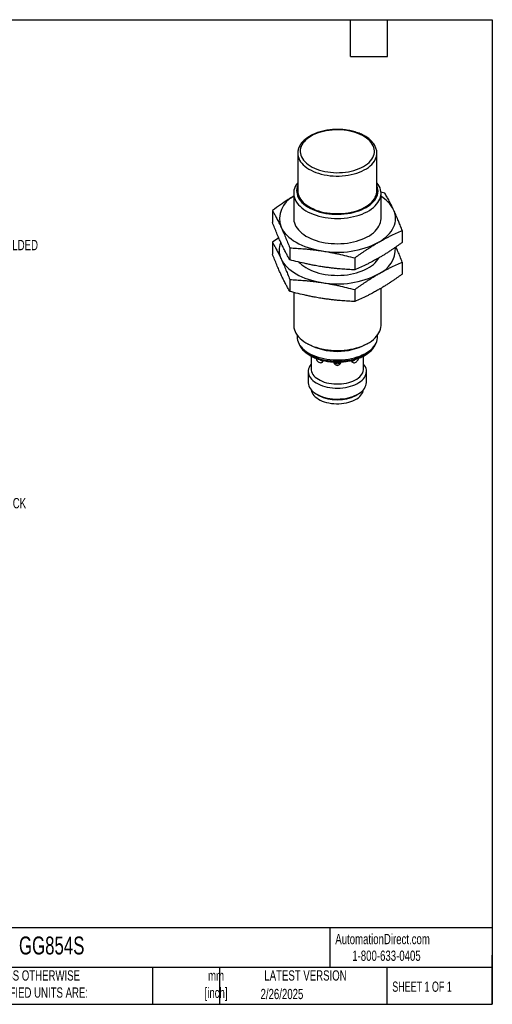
# Model space of a CAD drawing. Header units: millimetres. Extents: x 6 to 273, y 6 to 210.
# Tile 2 of 2: x 176 to 273, y 6 to 210. Entities that reach past the tile are written whole.
import ezdxf

# ---------------------------------------------------------------- set-up
doc = ezdxf.new("R2010")
doc.units = ezdxf.units.MM
doc.layers.add('DIMENSIONS', color=140, linetype='Continuous', lineweight=25)
doc.layers.add('TEXT', color=140, linetype='Continuous', lineweight=25)
doc.styles.add('SLDTEXTSTYLE0', font='TXT', dxfattribs={"width": 0.7})
doc.styles.add('SLDTEXTSTYLE1', font='TXT', dxfattribs={"width": 0.65})

msp = doc.modelspace()

# ---------------------------------------------------------------- linework, layer by layer
for p, q in [((232.968, 181.986), (232.968, 174.228)), ((249.268, 174.228), (249.268, 181.986)), ((249.268, 181.949), (249.268, 181.986)), ((232.118, 173.728), (232.118, 168.513)), ((250.916, 173.763), (250.103, 173.971)), ((250.118, 168.513), (250.118, 173.728)), ((227.734, 170.177), (227.734, 167.723)), ((254.502, 166.036), (254.502, 163.582)), ((229.029, 164.565), (227.734, 163.645)), ((227.734, 163.645), (227.734, 161.191)), ((231.32, 162.45), (231.32, 159.996)), ((244.704, 160.38), (244.704, 157.926)), ((254.502, 159.504), (254.502, 157.05)), ((231.32, 155.918), (231.32, 153.464)), ((232.118, 153.263), (232.118, 146.477)), ((244.704, 153.848), (244.704, 151.394)), ((250.118, 146.477), (250.118, 154.124)), ((232.818, 144.468), (232.818, 144.114)), ((249.418, 144.114), (249.418, 144.468)), ((234.753, 142.804), (235.187, 142.553)), ((247.049, 142.553), (247.483, 142.804)), ((235.718, 140.121), (235.718, 137.484)), ((246.518, 137.484), (246.518, 140.119)), ((235.118, 136.983), (235.118, 134.719)), ((247.118, 134.719), (247.118, 136.983)), ((236.875, 132.27), (237.309, 132.02)), ((244.928, 132.02), (245.361, 132.27))]:
    msp.add_line(p, q)
at = {"flags": 128}
for points in [[(235.709, 185.517), (235.291, 185.255), (234.911, 184.975), (234.571, 184.679), (234.274, 184.367), (234.021, 184.043), (233.814, 183.708), (233.655, 183.364), (233.544, 183.014), (233.482, 182.661), (233.47, 182.305), (233.507, 181.95), (233.593, 181.598), (233.729, 181.251), (233.912, 180.911), (234.142, 180.581), (234.417, 180.263), (234.736, 179.959), (235.096, 179.67), (235.495, 179.399), (235.931, 179.148), (236.4, 178.917), (236.9, 178.71), (237.427, 178.526), (237.978, 178.367), (238.55, 178.234), (239.138, 178.128), (239.739, 178.05), (240.349, 178), (240.964, 177.979), (241.58, 177.986), (242.193, 178.021), (242.799, 178.086), (243.394, 178.178), (243.974, 178.297), (244.536, 178.443), (245.076, 178.615), (245.59, 178.811), (246.075, 179.03), (246.527, 179.271), (246.945, 179.533), (247.325, 179.812), (247.665, 180.109), (247.962, 180.421), (248.215, 180.745), (248.422, 181.08), (248.581, 181.424), (248.692, 181.773), (248.754, 182.127), (248.767, 182.483), (248.729, 182.838), (248.643, 183.19), (248.507, 183.537), (248.324, 183.876), (248.094, 184.206), (247.819, 184.525), (247.5, 184.829), (247.14, 185.117), (246.741, 185.388), (246.305, 185.64), (245.836, 185.87), (245.336, 186.078), (244.809, 186.262), (244.258, 186.421), (243.686, 186.554), (243.098, 186.66), (242.497, 186.738), (241.887, 186.788), (241.272, 186.809), (240.656, 186.802), (240.043, 186.766), (239.437, 186.702), (238.842, 186.61), (238.262, 186.491), (237.7, 186.345), (237.16, 186.173), (236.646, 185.977), (236.161, 185.758), (235.709, 185.517)], [(232.968, 181.993), (232.987, 181.667), (233.054, 181.304), (233.17, 180.945), (233.333, 180.593), (233.544, 180.249), (233.8, 179.915), (234.1, 179.594), (234.442, 179.287), (234.824, 178.996), (235.244, 178.724), (235.7, 178.471), (236.188, 178.239), (236.706, 178.03), (237.25, 177.844), (237.818, 177.684), (238.405, 177.549), (239.009, 177.441), (239.625, 177.36), (240.25, 177.307), (240.881, 177.283), (241.513, 177.286), (242.143, 177.318), (242.766, 177.378), (243.38, 177.466), (243.98, 177.58), (244.562, 177.722), (245.124, 177.888), (245.662, 178.08), (246.173, 178.295), (246.653, 178.532), (247.1, 178.79), (247.511, 179.067), (247.884, 179.362), (248.215, 179.673), (248.504, 179.997), (248.749, 180.334), (248.948, 180.68), (249.1, 181.034), (249.203, 181.394), (249.258, 181.758), (249.268, 181.949)], [(232.968, 175.932), (232.885, 175.826), (232.639, 175.469), (232.439, 175.103), (232.287, 174.729), (232.183, 174.35), (232.128, 173.967), (232.122, 173.584), (232.164, 173.2), (232.256, 172.82), (232.397, 172.445), (232.585, 172.076), (232.819, 171.717), (233.099, 171.369), (233.423, 171.033), (233.788, 170.713), (234.194, 170.408), (234.638, 170.122), (235.117, 169.856), (235.628, 169.61), (236.17, 169.388), (236.739, 169.189), (237.331, 169.014), (237.945, 168.866), (238.575, 168.744), (239.22, 168.649), (239.875, 168.582), (240.536, 168.543), (241.201, 168.532), (241.866, 168.55), (242.526, 168.596), (243.179, 168.67), (243.82, 168.772), (244.447, 168.9), (245.055, 169.055), (245.642, 169.236), (246.204, 169.441), (246.739, 169.67), (247.243, 169.92), (247.713, 170.192), (248.147, 170.483), (248.543, 170.791), (248.898, 171.116), (249.211, 171.455), (249.48, 171.806), (249.703, 172.168), (249.879, 172.538), (250.007, 172.915), (250.087, 173.296), (250.118, 173.68), (250.099, 174.063), (250.032, 174.445), (249.916, 174.823), (249.751, 175.195), (249.54, 175.56), (249.283, 175.914), (249.268, 175.932)], [(232.968, 175.37), (232.856, 175.059), (232.77, 174.691), (232.733, 174.321), (232.745, 173.95), (232.807, 173.581), (232.917, 173.216), (233.075, 172.856), (233.281, 172.505), (233.532, 172.164), (233.829, 171.835), (234.167, 171.519), (234.547, 171.22), (234.965, 170.939), (235.419, 170.676), (235.907, 170.435), (236.425, 170.216), (236.971, 170.02), (237.541, 169.849), (238.133, 169.704), (238.741, 169.586), (239.364, 169.494), (239.997, 169.431), (240.636, 169.395), (241.279, 169.388), (241.92, 169.409), (242.557, 169.459), (243.185, 169.536), (243.801, 169.642), (244.401, 169.774), (244.983, 169.932), (245.541, 170.115), (246.073, 170.323), (246.577, 170.553), (247.048, 170.805), (247.485, 171.077), (247.884, 171.368), (248.243, 171.675), (248.561, 171.998), (248.835, 172.333), (249.064, 172.68), (249.246, 173.035), (249.38, 173.398), (249.466, 173.765), (249.503, 174.136), (249.491, 174.507), (249.429, 174.876), (249.319, 175.241), (249.268, 175.37)], [(232.968, 174.228), (232.987, 173.909), (233.054, 173.547), (233.17, 173.188), (233.333, 172.835), (233.544, 172.491), (233.8, 172.158), (234.1, 171.837), (234.442, 171.53), (234.824, 171.239), (235.244, 170.967), (235.7, 170.714), (236.188, 170.482), (236.706, 170.273), (237.25, 170.087), (237.818, 169.927), (238.405, 169.792), (239.009, 169.684), (239.625, 169.603), (240.25, 169.55), (240.881, 169.526), (241.513, 169.529), (242.143, 169.561), (242.766, 169.621), (243.38, 169.708), (243.98, 169.823), (244.562, 169.964), (245.124, 170.131), (245.662, 170.323), (246.173, 170.538), (246.653, 170.775), (247.1, 171.033), (247.511, 171.31), (247.884, 171.605), (248.215, 171.916), (248.504, 172.24), (248.749, 172.577), (248.948, 172.923), (249.1, 173.277), (249.203, 173.637), (249.258, 174), (249.268, 174.228)], [(249.603, 163.614), (250.14, 163.945), (250.638, 164.296), (251.096, 164.664), (251.51, 165.049), (251.881, 165.449), (252.205, 165.862), (252.481, 166.286), (252.709, 166.72), (252.887, 167.161), (253.015, 167.608), (253.092, 168.06), (253.118, 168.513), (253.092, 168.966), (253.015, 169.417), (252.887, 169.864), (252.709, 170.306)], [(229.527, 166.72), (229.755, 166.286), (230.031, 165.862), (230.356, 165.449), (230.726, 165.049), (231.14, 164.664), (231.598, 164.296), (232.096, 163.945), (232.633, 163.614), (233.206, 163.304), (233.813, 163.017), (234.451, 162.753), (235.118, 162.513), (235.811, 162.3), (236.526, 162.113), (237.261, 161.953), (238.012, 161.821)], [(232.118, 168.513), (232.122, 168.369), (232.164, 167.986), (232.256, 167.605), (232.397, 167.23), (232.585, 166.862), (232.819, 166.502), (233.099, 166.154), (233.423, 165.819), (233.788, 165.498), (234.194, 165.194), (234.638, 164.907), (235.117, 164.641), (235.628, 164.396), (236.17, 164.173), (236.739, 163.974), (237.331, 163.799), (237.945, 163.651), (238.575, 163.529), (239.22, 163.434), (239.875, 163.367), (240.536, 163.328), (241.201, 163.317), (241.866, 163.335), (242.526, 163.381), (243.179, 163.455), (243.82, 163.557), (244.447, 163.686), (245.055, 163.841), (245.642, 164.021), (246.204, 164.226), (246.739, 164.455), (247.243, 164.706), (247.713, 164.977), (248.147, 165.268), (248.543, 165.576), (248.898, 165.901), (249.211, 166.24), (249.48, 166.591), (249.703, 166.953), (249.879, 167.323), (250.007, 167.7), (250.087, 168.081), (250.118, 168.465), (250.118, 168.513)], [(229.527, 160.187), (229.755, 159.754), (230.031, 159.329), (230.356, 158.916), (230.726, 158.517), (231.14, 158.132), (231.598, 157.763), (232.096, 157.413), (232.633, 157.082), (233.206, 156.772), (233.813, 156.484), (234.451, 156.22), (235.118, 155.981), (235.811, 155.767), (236.526, 155.58), (237.261, 155.421), (238.012, 155.289)], [(233.199, 159.512), (233.423, 159.286), (233.788, 158.965), (234.194, 158.661), (234.638, 158.375), (235.117, 158.109), (235.628, 157.863), (236.17, 157.64), (236.739, 157.441), (237.331, 157.267), (237.945, 157.118), (238.575, 156.996), (239.22, 156.902), (239.875, 156.835), (240.536, 156.796), (241.201, 156.785), (241.866, 156.803), (242.526, 156.849), (243.179, 156.923), (243.82, 157.024), (244.447, 157.153), (245.055, 157.308), (245.642, 157.489), (246.204, 157.694), (246.739, 157.923), (247.243, 158.173), (247.713, 158.445), (248.147, 158.736), (248.543, 159.044), (248.898, 159.369), (249.211, 159.708), (249.48, 160.059), (249.677, 160.374)], [(232.118, 146.477), (232.122, 146.333), (232.164, 145.95), (232.256, 145.57), (232.397, 145.194), (232.585, 144.826), (232.819, 144.467), (233.099, 144.118), (233.423, 143.783), (233.788, 143.462), (234.194, 143.158), (234.638, 142.872), (235.117, 142.605), (235.628, 142.36), (236.17, 142.137), (236.739, 141.938), (237.331, 141.764), (237.945, 141.615), (238.575, 141.493), (239.22, 141.398), (239.875, 141.331), (240.536, 141.292), (241.201, 141.282), (241.866, 141.299), (242.526, 141.345), (243.179, 141.42), (243.82, 141.521), (244.447, 141.65), (245.055, 141.805), (245.642, 141.986), (246.204, 142.191), (246.739, 142.419), (247.243, 142.67), (247.713, 142.942), (248.147, 143.232), (248.543, 143.541), (248.898, 143.865), (249.211, 144.204), (249.48, 144.556), (249.703, 144.917), (249.879, 145.288), (250.007, 145.664), (250.087, 146.046), (250.118, 146.429), (250.118, 146.477)], [(232.818, 144.114), (232.837, 143.789), (232.906, 143.42), (233.024, 143.055), (233.19, 142.696), (233.404, 142.345), (233.665, 142.006), (233.971, 141.679), (234.319, 141.366), (234.708, 141.07), (235.136, 140.793), (235.6, 140.535), (236.097, 140.299), (236.625, 140.086), (237.179, 139.897), (237.757, 139.733), (238.355, 139.596), (238.97, 139.486), (239.598, 139.404), (240.234, 139.35), (240.877, 139.325), (241.52, 139.329), (242.162, 139.361), (242.796, 139.422), (243.421, 139.511), (244.032, 139.628), (244.626, 139.772), (245.198, 139.942), (245.746, 140.137), (246.266, 140.356), (246.755, 140.598), (247.21, 140.86), (247.629, 141.143), (248.008, 141.443), (248.346, 141.759), (248.64, 142.089), (248.89, 142.432), (249.092, 142.785), (249.247, 143.146), (249.352, 143.512), (249.408, 143.882), (249.418, 144.114)], [(233.326, 142.464), (233.414, 142.296), (233.635, 141.952), (233.901, 141.618), (234.212, 141.298), (234.565, 140.993), (234.959, 140.704), (235.39, 140.435), (235.858, 140.185), (236.357, 139.958), (236.886, 139.754), (237.441, 139.575), (238.018, 139.421), (238.615, 139.294), (239.227, 139.194), (239.851, 139.123), (240.483, 139.079), (241.118, 139.065), (241.754, 139.079), (242.385, 139.123), (243.009, 139.194), (243.621, 139.294), (244.218, 139.421), (244.795, 139.575), (245.35, 139.754), (245.879, 139.958), (246.379, 140.185), (246.846, 140.435), (247.277, 140.704), (247.671, 140.993), (248.024, 141.298), (248.335, 141.618), (248.601, 141.952), (248.822, 142.296), (248.91, 142.464)], [(235.718, 138.493), (235.642, 138.399), (235.442, 138.106), (235.289, 137.803), (235.184, 137.494), (235.128, 137.18), (235.122, 136.865), (235.165, 136.551), (235.258, 136.24), (235.399, 135.935), (235.588, 135.64), (235.823, 135.355), (236.101, 135.084), (236.421, 134.828), (236.78, 134.59), (237.175, 134.373), (237.602, 134.176), (238.059, 134.003), (238.541, 133.855), (239.045, 133.733), (239.565, 133.637), (240.099, 133.57), (240.64, 133.53), (241.186, 133.52), (241.732, 133.538), (242.272, 133.584), (242.802, 133.659), (243.319, 133.761), (243.818, 133.89), (244.294, 134.044), (244.743, 134.223), (245.163, 134.425), (245.549, 134.648), (245.899, 134.89), (246.209, 135.15), (246.476, 135.425), (246.7, 135.713), (246.877, 136.011), (247.006, 136.317), (247.087, 136.629), (247.118, 136.944), (247.099, 137.259), (247.031, 137.572), (246.914, 137.88), (246.748, 138.18), (246.537, 138.471), (246.518, 138.493)], [(235.718, 137.484), (235.737, 137.221), (235.807, 136.922), (235.925, 136.629), (236.092, 136.344), (236.307, 136.069), (236.566, 135.807), (236.867, 135.562), (237.209, 135.334), (237.586, 135.126), (237.997, 134.94), (238.437, 134.778), (238.902, 134.641), (239.387, 134.531), (239.889, 134.449), (240.402, 134.394), (240.922, 134.369), (241.444, 134.372), (241.963, 134.405), (242.474, 134.467), (242.972, 134.556), (243.453, 134.673), (243.912, 134.816), (244.345, 134.984), (244.747, 135.176), (245.116, 135.389), (245.448, 135.621), (245.739, 135.871), (245.987, 136.136), (246.19, 136.414), (246.345, 136.702), (246.452, 136.996), (246.508, 137.296), (246.518, 137.484)], [(235.118, 134.719), (235.122, 134.601), (235.165, 134.286), (235.258, 133.976), (235.399, 133.671), (235.588, 133.375), (235.823, 133.09), (236.101, 132.819), (236.421, 132.564), (236.78, 132.326), (237.175, 132.108), (237.602, 131.912), (238.059, 131.739), (238.541, 131.591), (239.045, 131.469), (239.565, 131.373), (240.099, 131.306), (240.64, 131.266), (241.186, 131.255), (241.732, 131.273), (242.272, 131.32), (242.802, 131.395), (243.319, 131.497), (243.818, 131.626), (244.294, 131.78), (244.743, 131.959), (245.163, 132.161), (245.549, 132.384), (245.899, 132.626), (246.209, 132.886), (246.476, 133.161), (246.7, 133.448), (246.877, 133.747), (247.006, 134.053), (247.087, 134.365), (247.118, 134.68), (247.118, 134.719)], [(235.73, 133.195), (235.737, 133.138), (235.807, 132.84), (235.925, 132.546), (236.092, 132.261), (236.307, 131.986), (236.566, 131.725), (236.867, 131.479), (237.209, 131.251), (237.586, 131.043), (237.997, 130.857), (238.437, 130.695), (238.902, 130.559), (239.387, 130.449), (239.889, 130.366), (240.402, 130.312), (240.922, 130.286), (241.444, 130.29), (241.963, 130.322), (242.474, 130.384), (242.972, 130.474), (243.453, 130.59), (243.912, 130.734), (244.345, 130.902), (244.747, 131.093), (245.116, 131.306), (245.448, 131.539), (245.739, 131.789), (245.987, 132.054), (246.19, 132.331), (246.345, 132.619), (246.452, 132.914), (246.506, 133.195)]]:
    msp.add_lwpolyline(points, dxfattribs=at)
for centre, radius, start, end in [((234.332, 168.481), 5.117, 115.63001, 200.13178), ((246.397, 167.04), 7.107, 27.35638, 58.42812), ((233.264, 161.978), 4.144, 157.10495, 205.60349), ((241.138, 179.975), 18.421, 260.2289, 297.35717), ((247.384, 162.329), 5.697, 292.92528, 2.30173), ((241.138, 173.442), 18.421, 260.2289, 297.35717), ((241.118, 153.907), 12.81, 242.41773, 297.58227), ((241.118, 139.25), 0.704, 208.91619, 331.10279), ((241.118, 139.136), 8.068, 239.62888, 300.37112), ((241.118, 139.333), 8.246, 242.48436, 297.51564)]:
    msp.add_arc(centre, radius, start, end)
for points, knots in [([(235.459, 185.541), (235.383, 185.496), (235.162, 185.366), (234.822, 185.135), (234.451, 184.844), (234.117, 184.534), (233.822, 184.209), (233.568, 183.87), (233.357, 183.519), (233.19, 183.16), (233.068, 182.795), (232.995, 182.426), (232.964, 182.158), (232.97, 182.015), (232.971, 181.994)], [0, 0, 0, 0, 0.05039756, 0.14566079, 0.2409797, 0.33618321, 0.43110639, 0.52554117, 0.61926185, 0.71207335, 0.80387139, 0.89469136, 0.98472329, 1, 1, 1, 1]), ([(249.262, 181.945), (249.264, 182.008), (249.27, 182.193), (249.23, 182.5), (249.149, 182.863), (249.021, 183.219), (248.852, 183.569), (248.641, 183.91), (248.388, 184.24), (248.094, 184.559), (247.762, 184.863), (247.392, 185.151), (246.988, 185.422), (246.552, 185.673), (246.086, 185.903), (245.594, 186.112), (245.078, 186.297), (244.541, 186.46), (243.986, 186.597), (243.416, 186.71), (242.834, 186.798), (242.243, 186.86), (241.646, 186.896), (241.046, 186.906), (240.447, 186.89), (239.851, 186.848), (239.262, 186.779), (238.683, 186.686), (238.116, 186.567), (237.566, 186.423), (237.033, 186.255), (236.523, 186.064), (236.036, 185.85), (235.687, 185.671), (235.5, 185.565), (235.459, 185.541)], [0, 0, 0, 0, 0.0154934, 0.0455092, 0.0755395, 0.1057091, 0.1361199, 0.1668319, 0.1978577, 0.2291685, 0.2607082, 0.2924104, 0.3242122, 0.3560628, 0.3879214, 0.4197632, 0.4515776, 0.4833606, 0.5151122, 0.5468353, 0.5785344, 0.610215, 0.6418828, 0.6735442, 0.7052056, 0.736872, 0.7685492, 0.8002437, 0.8319621, 0.8637106, 0.8954949, 0.92732, 0.9591889, 0.9911017, 1, 1, 1, 1]), ([(232.118, 173.099), (231.745, 172.876), (230.83, 172.33), (229.367, 171.352), (228.282, 170.571), (227.734, 170.177)], [0, 0, 0, 0, 0.2544156, 0.6236912, 1, 1, 1, 1]), ([(252.709, 170.306), (252.659, 170.412), (252.56, 170.626), (252.41, 170.938), (252.236, 171.296), (252.037, 171.696), (251.74, 172.274), (251.365, 172.974), (251.067, 173.497), (250.916, 173.763)], [0, 0, 0, 0, 0.08300653, 0.16595501, 0.24923577, 0.37361228, 0.49881866, 0.74561758, 1, 1, 1, 1]), ([(227.734, 170.177), (227.795, 170.07), (227.917, 169.859), (228.098, 169.535), (228.277, 169.21), (228.454, 168.881), (228.646, 168.515), (228.855, 168.11), (229.079, 167.66), (229.303, 167.199), (229.452, 166.879), (229.527, 166.72)], [0, 0, 0, 0, 0.10300565, 0.20428817, 0.30416864, 0.40300477, 0.50119005, 0.62638762, 0.75076964, 0.87553565, 1, 1, 1, 1]), ([(254.502, 166.036), (254.441, 166.193), (254.32, 166.505), (254.138, 166.963), (253.959, 167.408), (253.782, 167.843), (253.59, 168.307), (253.381, 168.798), (253.157, 169.315), (252.933, 169.819), (252.784, 170.144), (252.709, 170.306)], [0, 0, 0, 0, 0.1030056, 0.2042882, 0.3041686, 0.4030048, 0.5011901, 0.6263876, 0.7507696, 0.8755357, 1, 1, 1, 1]), ([(229.527, 163.454), (229.477, 163.561), (229.378, 163.777), (229.228, 164.108), (229.054, 164.501), (228.855, 164.961), (228.557, 165.663), (228.184, 166.575), (227.885, 167.336), (227.734, 167.723)], [0, 0, 0, 0, 0.0830065, 0.165955, 0.2492358, 0.3736123, 0.4988187, 0.7456176, 1, 1, 1, 1]), ([(229.527, 166.72), (229.577, 166.612), (229.676, 166.396), (229.826, 166.065), (230, 165.672), (230.199, 165.213), (230.496, 164.511), (230.871, 163.599), (231.169, 162.837), (231.32, 162.45)], [0, 0, 0, 0, 0.08300653, 0.16595501, 0.24923577, 0.37361228, 0.49881866, 0.74561758, 1, 1, 1, 1]), ([(249.603, 163.614), (249.739, 163.692), (250.011, 163.848), (250.419, 164.074), (250.895, 164.331), (251.439, 164.616), (252.251, 165.022), (253.273, 165.507), (254.089, 165.858), (254.502, 166.036)], [0, 0, 0, 0, 0.0829387, 0.1658198, 0.2490325, 0.3734433, 0.4986836, 0.7455484, 1, 1, 1, 1]), ([(227.734, 163.645), (227.795, 163.538), (227.917, 163.326), (228.098, 163.003), (228.277, 162.678), (228.454, 162.348), (228.646, 161.982), (228.855, 161.577), (229.079, 161.128), (229.303, 160.666), (229.452, 160.347), (229.527, 160.187)], [0, 0, 0, 0, 0.10300565, 0.20428817, 0.30416864, 0.40300477, 0.50119005, 0.62638762, 0.75076964, 0.87553565, 1, 1, 1, 1]), ([(231.32, 159.996), (231.259, 160.103), (231.137, 160.315), (230.956, 160.638), (230.778, 160.963), (230.6, 161.293), (230.407, 161.659), (230.199, 162.064), (229.975, 162.513), (229.751, 162.975), (229.602, 163.294), (229.527, 163.454)], [0, 0, 0, 0, 0.1030056, 0.2042882, 0.3041686, 0.4030048, 0.5011901, 0.6263876, 0.7507696, 0.8755357, 1, 1, 1, 1]), ([(244.704, 160.38), (244.872, 160.502), (245.203, 160.743), (245.697, 161.096), (246.186, 161.438), (246.67, 161.769), (247.196, 162.122), (247.764, 162.494), (248.378, 162.881), (248.99, 163.256), (249.399, 163.495), (249.603, 163.614)], [0, 0, 0, 0, 0.1029015, 0.2040835, 0.3038661, 0.4026057, 0.5006945, 0.6259494, 0.7503865, 0.8753445, 1, 1, 1, 1]), ([(254.502, 163.582), (254.335, 163.46), (254.003, 163.219), (253.508, 162.866), (253.019, 162.524), (252.534, 162.191), (252.008, 161.838), (251.439, 161.467), (250.827, 161.079), (250.215, 160.705), (249.807, 160.467), (249.603, 160.348)], [0, 0, 0, 0, 0.103034, 0.204344, 0.3042511, 0.4031135, 0.5013251, 0.6265566, 0.7509729, 0.8756372, 1, 1, 1, 1]), ([(254.502, 159.504), (254.351, 159.89), (254.052, 160.651), (253.622, 161.706), (253.342, 162.353), (253.21, 162.658)], [0, 0, 0, 0, 0.3524906, 0.694483, 1, 1, 1, 1]), ([(229.527, 156.921), (229.477, 157.029), (229.378, 157.245), (229.228, 157.576), (229.054, 157.969), (228.855, 158.428), (228.557, 159.13), (228.184, 160.042), (227.885, 160.804), (227.734, 161.191)], [0, 0, 0, 0, 0.0830065, 0.165955, 0.2492358, 0.3736123, 0.4988187, 0.7456176, 1, 1, 1, 1]), ([(231.32, 162.45), (231.549, 162.44), (232.002, 162.42), (232.678, 162.383), (233.346, 162.34), (234.008, 162.29), (234.726, 162.228), (235.503, 162.151), (236.34, 162.055), (237.176, 161.947), (237.734, 161.863), (238.012, 161.821)], [0, 0, 0, 0, 0.1030056, 0.2042882, 0.3041686, 0.4030048, 0.5011901, 0.6263876, 0.7507696, 0.8755357, 1, 1, 1, 1]), ([(238.012, 161.821), (238.198, 161.792), (238.569, 161.733), (239.127, 161.638), (239.777, 161.52), (240.521, 161.375), (241.63, 161.141), (243.027, 160.82), (244.14, 160.528), (244.704, 160.38)], [0, 0, 0, 0, 0.0830065, 0.165955, 0.2492358, 0.3736123, 0.4988187, 0.7456176, 1, 1, 1, 1]), ([(229.527, 160.187), (229.577, 160.08), (229.676, 159.864), (229.826, 159.533), (230, 159.14), (230.199, 158.68), (230.496, 157.978), (230.871, 157.066), (231.169, 156.305), (231.32, 155.918)], [0, 0, 0, 0, 0.08300653, 0.16595501, 0.24923577, 0.37361228, 0.49881866, 0.74561758, 1, 1, 1, 1]), ([(238.012, 158.555), (237.826, 158.584), (237.455, 158.643), (236.897, 158.739), (236.247, 158.857), (235.503, 159.002), (234.394, 159.235), (232.998, 159.557), (231.885, 159.849), (231.32, 159.996)], [0, 0, 0, 0, 0.0830065, 0.165955, 0.2492358, 0.3736123, 0.4988187, 0.7456176, 1, 1, 1, 1]), ([(244.704, 157.926), (244.476, 157.936), (244.022, 157.956), (243.346, 157.994), (242.679, 158.037), (242.017, 158.087), (241.298, 158.149), (240.521, 158.226), (239.684, 158.322), (238.849, 158.43), (238.291, 158.513), (238.012, 158.555)], [0, 0, 0, 0, 0.10300565, 0.20428817, 0.30416864, 0.40300477, 0.50119005, 0.62638762, 0.75076964, 0.87553565, 1, 1, 1, 1]), ([(249.603, 160.348), (249.467, 160.27), (249.195, 160.114), (248.786, 159.887), (248.31, 159.63), (247.764, 159.345), (246.953, 158.939), (245.931, 158.455), (245.117, 158.104), (244.704, 157.926)], [0, 0, 0, 0, 0.08313415, 0.16620976, 0.24961896, 0.37405048, 0.49931416, 0.74587146, 1, 1, 1, 1]), ([(249.603, 157.082), (249.739, 157.16), (250.011, 157.315), (250.419, 157.542), (250.895, 157.799), (251.439, 158.083), (252.251, 158.49), (253.273, 158.975), (254.089, 159.326), (254.502, 159.504)], [0, 0, 0, 0, 0.0829387, 0.1658198, 0.2490325, 0.3734433, 0.4986836, 0.7455484, 1, 1, 1, 1]), ([(231.32, 153.464), (231.259, 153.571), (231.137, 153.782), (230.956, 154.106), (230.778, 154.431), (230.6, 154.76), (230.407, 155.126), (230.199, 155.531), (229.975, 155.981), (229.751, 156.442), (229.602, 156.762), (229.527, 156.921)], [0, 0, 0, 0, 0.1030056, 0.2042882, 0.3041686, 0.4030048, 0.5011901, 0.6263876, 0.7507696, 0.8755357, 1, 1, 1, 1]), ([(244.704, 153.848), (244.872, 153.969), (245.203, 154.211), (245.697, 154.564), (246.186, 154.905), (246.67, 155.237), (247.196, 155.59), (247.764, 155.962), (248.378, 156.349), (248.99, 156.724), (249.399, 156.963), (249.603, 157.082)], [0, 0, 0, 0, 0.1029015, 0.2040835, 0.3038661, 0.4026057, 0.5006945, 0.6259494, 0.7503865, 0.8753445, 1, 1, 1, 1]), ([(254.502, 157.05), (254.335, 156.928), (254.003, 156.686), (253.508, 156.333), (253.019, 155.991), (252.534, 155.659), (252.008, 155.306), (251.439, 154.934), (250.827, 154.547), (250.215, 154.173), (249.807, 153.935), (249.603, 153.816)], [0, 0, 0, 0, 0.103034, 0.204344, 0.3042511, 0.4031135, 0.5013251, 0.6265566, 0.7509729, 0.8756372, 1, 1, 1, 1]), ([(231.32, 155.918), (231.549, 155.908), (232.002, 155.888), (232.678, 155.851), (233.346, 155.807), (234.008, 155.757), (234.726, 155.695), (235.503, 155.619), (236.34, 155.522), (237.176, 155.414), (237.734, 155.331), (238.012, 155.289)], [0, 0, 0, 0, 0.1030056, 0.2042882, 0.3041686, 0.4030048, 0.5011901, 0.6263876, 0.7507696, 0.8755357, 1, 1, 1, 1]), ([(238.012, 155.289), (238.198, 155.26), (238.569, 155.201), (239.127, 155.105), (239.777, 154.987), (240.521, 154.842), (241.63, 154.609), (243.027, 154.287), (244.14, 153.996), (244.704, 153.848)], [0, 0, 0, 0, 0.0830065, 0.165955, 0.2492358, 0.3736123, 0.4988187, 0.7456176, 1, 1, 1, 1]), ([(238.012, 152.023), (237.826, 152.052), (237.455, 152.111), (236.897, 152.206), (236.247, 152.324), (235.503, 152.47), (234.394, 152.703), (232.998, 153.025), (231.885, 153.316), (231.32, 153.464)], [0, 0, 0, 0, 0.0830065, 0.165955, 0.2492358, 0.3736123, 0.4988187, 0.7456176, 1, 1, 1, 1]), ([(249.603, 153.816), (249.467, 153.738), (249.195, 153.582), (248.786, 153.355), (248.31, 153.098), (247.764, 152.813), (246.953, 152.406), (245.931, 151.923), (245.117, 151.572), (244.704, 151.394)], [0, 0, 0, 0, 0.0831341, 0.1662098, 0.249619, 0.3740505, 0.4993142, 0.7458715, 1, 1, 1, 1]), ([(244.704, 151.394), (244.476, 151.404), (244.022, 151.424), (243.346, 151.461), (242.679, 151.505), (242.017, 151.554), (241.298, 151.616), (240.521, 151.693), (239.684, 151.789), (238.849, 151.897), (238.291, 151.981), (238.012, 152.023)], [0, 0, 0, 0, 0.10300565, 0.20428817, 0.30416864, 0.40300477, 0.50119005, 0.62638762, 0.75076964, 0.87553565, 1, 1, 1, 1]), ([(233.221, 142.659), (233.259, 142.563), (233.344, 142.348), (233.525, 142.027), (233.754, 141.694), (234.026, 141.373), (234.337, 141.065), (234.686, 140.772), (235.07, 140.495), (235.488, 140.237), (235.937, 139.998), (236.414, 139.781), (236.916, 139.585), (237.44, 139.412), (237.985, 139.263), (238.545, 139.139), (239.12, 139.039), (239.705, 138.965), (240.297, 138.916), (240.894, 138.893), (241.492, 138.897), (242.088, 138.926), (242.679, 138.981), (243.262, 139.062), (243.833, 139.168), (244.39, 139.299), (244.929, 139.453), (245.448, 139.632), (245.944, 139.833), (246.415, 140.056), (246.857, 140.3), (247.268, 140.565), (247.646, 140.847), (247.988, 141.148), (248.292, 141.464), (248.556, 141.794), (248.776, 142.136), (248.938, 142.444), (249.007, 142.641), (249.034, 142.717)], [0, 0, 0, 0, 0.021935, 0.0486014, 0.0754982, 0.1026144, 0.1299142, 0.1573497, 0.1848732, 0.2124444, 0.2400326, 0.2676135, 0.2951774, 0.3227199, 0.3502399, 0.3777387, 0.4052192, 0.4326847, 0.4601394, 0.4875874, 0.5150331, 0.5424808, 0.5699337, 0.5973964, 0.6248733, 0.652369, 0.6798876, 0.707433, 0.735008, 0.7626139, 0.7902495, 0.8179097, 0.8455818, 0.8732385, 0.9008451, 0.9283555, 0.9557156, 0.9828724, 1, 1, 1, 1]), ([(236.684, 139.681), (236.724, 139.581), (236.817, 139.353), (237.041, 139.058), (237.326, 138.834), (237.637, 138.741), (237.925, 138.791), (238.15, 138.952), (238.217, 139.129), (238.248, 139.21)], [0, 0, 0, 0, 0.1167267, 0.2654495, 0.4147372, 0.5675682, 0.7214902, 0.8722546, 1, 1, 1, 1]), ([(238.175, 139.058), (238.164, 139.055), (238.058, 139.032), (237.835, 139.128), (237.619, 139.258), (237.532, 139.379), (237.521, 139.395)], [0, 0, 0, 0, 0.0523045, 0.5002699, 0.9345922, 1, 1, 1, 1]), ([(240.374, 138.918), (240.382, 138.861), (240.402, 138.717), (240.555, 138.505), (240.799, 138.308), (241.009, 138.247), (241.118, 138.215)], [0, 0, 0, 0, 0.1721954, 0.4433168, 0.7120436, 1, 1, 1, 1]), ([(241.118, 138.215), (241.226, 138.247), (241.435, 138.308), (241.679, 138.503), (241.834, 138.716), (241.855, 138.862), (241.863, 138.919)], [0, 0, 0, 0, 0.2850294, 0.5519, 0.8252049, 1, 1, 1, 1]), ([(243.984, 139.208), (244.023, 139.116), (244.102, 138.93), (244.344, 138.779), (244.636, 138.74), (244.836, 138.828), (244.936, 138.873)], [0, 0, 0, 0, 0.2465667, 0.5003284, 0.7500877, 1, 1, 1, 1]), ([(244.441, 139.158), (244.34, 139.107), (244.21, 139.04), (244.088, 139.059), (244.061, 139.064)], [0, 0, 0, 0, 0.7800604, 1, 1, 1, 1]), ([(244.717, 139.397), (244.705, 139.381), (244.628, 139.272), (244.527, 139.21), (244.441, 139.158)], [0, 0, 0, 0, 0.14854436, 1, 1, 1, 1]), ([(244.936, 138.873), (245.014, 138.926), (245.189, 139.049), (245.408, 139.335), (245.509, 139.573), (245.554, 139.68)], [0, 0, 0, 0, 0.3022475, 0.6868225, 1, 1, 1, 1])]:
    msp.add_open_spline(points, degree=3, knots=knots)
at = {"layer": 'TEXT'}
for p, q in [((6.35, 209.55), (273.05, 209.55)), ((243.84, 201.93), (243.84, 209.55)), ((251.46, 201.93), (251.46, 209.55)), ((273.05, 209.55), (273.05, 6.35)), ((243.84, 201.93), (251.46, 201.93)), ((273.05, 22.126), (6.35, 22.126)), ((239.575, 22.126), (239.575, 13.97)), ((273.05, 6.35), (273.05, 16.51)), ((273.05, 13.97), (6.35, 13.97)), ((203.024, 13.97), (203.024, 6.35)), ((216.812, 13.97), (216.812, 6.35)), ((251.349, 13.97), (251.349, 6.35)), ((6.35, 6.35), (273.05, 6.35))]:
    msp.add_line(p, q, dxfattribs=at)

# ---------------------------------------------------------------- texts
at = {"color": 179, "linetype": 'Continuous', "lineweight": 18, "char_height": 2.11667, "attachment_point": 1, "style": 'SLDTEXTSTYLE0'}
for s, insert in [('AutomationDirect.com', (240.695, 20.877)), ('1-800-633-0405', (244.192, 17.437))]:
    msp.add_mtext(s, dxfattribs=dict(at, insert=insert))
at = {"layer": 'DIMENSIONS', "char_height": 2.11667, "attachment_point": 1, "style": 'SLDTEXTSTYLE0'}
for s, insert in [('NON-SHIELDED', (164.452, 164.094)), ('4-PIN M12 QUICK^JDISCONNECT', (160.683, 110.831))]:
    msp.add_mtext(s, dxfattribs=dict(at, insert=insert))
at = {"layer": 'TEXT'}
for s, insert, char_height, attachment_point, style in [('GG854S', (175.502, 20.34), 3.7042, 1, 'SLDTEXTSTYLE0'), ('UNLESS OTHERWISE ^JSPECIFIED UNITS ARE:', (167.608, 13.364), 2.11667, 1, 'SLDTEXTSTYLE0'), ('mm^J[inch]', (216.117, 13.323), 2.1167, 2, 'SLDTEXTSTYLE0'), ('LATEST VERSION', (234.552, 13.364), 2.11667, 2, 'SLDTEXTSTYLE0'), ('SHEET 1 OF 1', (252.441, 11.051), 2.11667, 1, 'SLDTEXTSTYLE1'), ('2/26/2025', (229.701, 9.536), 2.1167, 2, 'SLDTEXTSTYLE0')]:
    msp.add_mtext(s, dxfattribs=dict(at, insert=insert, char_height=char_height, attachment_point=attachment_point, style=style))

doc.saveas('drawing.dxf')
